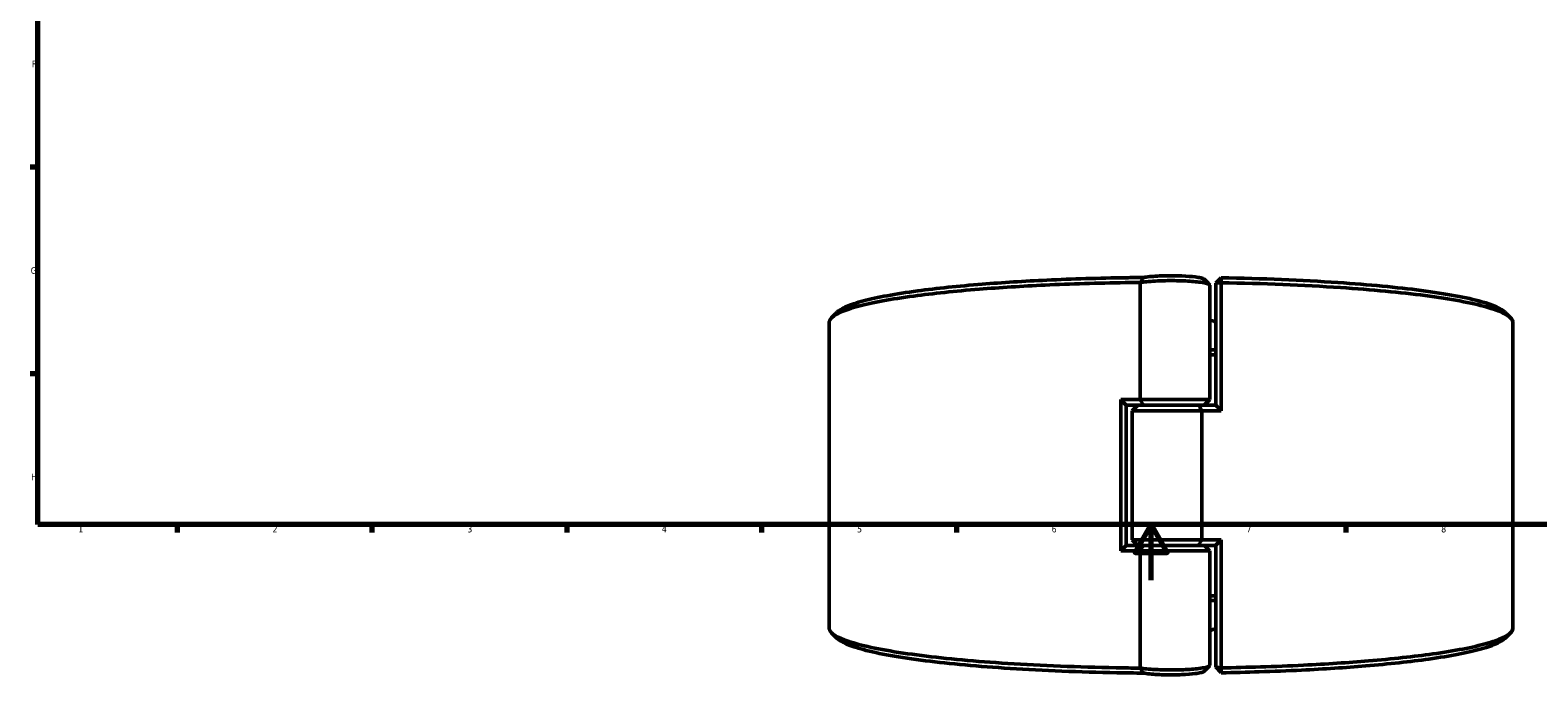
# Model space of a CAD drawing. Header units: millimetres. Extents: x 0 to 1062, y -443 to 985.
# Tile 2 of 21: x 17 to 560, y -34 to 198. Entities that reach past the tile are written whole.
import ezdxf

# ---------------------------------------------------------------- set-up
doc = ezdxf.new("R2010")
doc.units = ezdxf.units.MM
doc.layers.add('Border (ANSI)', color=7, linetype='Continuous', lineweight=70)
doc.layers.add('Visible (ANSI)', color=7, linetype='Continuous', lineweight=50)
doc.styles.add('Note Text (ANSI)', font='tahoma.ttf')

# ---------------------------------------------------------------- blocks, each defined once
blk = doc.blocks.new('Borders Default Border')
at = {"layer": 'Border (ANSI)'}
for p, q in [((20, 148.5), (17.2, 148.5)), ((20, 74.25), (17.2, 74.25)), ((70.08, 20), (70.08, 17.2)), ((140.17, 20), (140.17, 17.2)), ((210.25, 20), (210.25, 17.2)), ((280.33, 20), (280.33, 17.2)), ((350.42, 20), (350.42, 17.2)), ((490.58, 20), (490.58, 17.2))]:
    blk.add_line(p, q, dxfattribs=at)
at = {"layer": 'Border (ANSI)', "flags": 128}
for points in [[(20, 20), (20, 574), (821, 574), (821, 20), (20, 20)], [(420.5, 0), (420.5, 20), (414.73, 10), (426.27, 10), (420.5, 20)]]:
    blk.add_lwpolyline(points, dxfattribs=at)
at = {"layer": 'Border (ANSI)', "color": 5, "true_color": 0x0000ff, "char_height": 2.4, "attachment_point": 7, "style": 'Note Text (ANSI)'}
for s, insert in [('F', (17.78, 184.43)), ('G', (17.4, 110.13)), ('H', (17.53, 35.93)), ('1', (34.5, 17.2)), ('2', (104.4, 17.2)), ('3', (174.46, 17.15)), ('4', (244.45, 17.2)), ('5', (314.67, 17.15)), ('6', (384.69, 17.15)), ('7', (454.8, 17.2)), ('8', (524.84, 17.15))]:
    blk.add_mtext(s, dxfattribs=dict(at, insert=insert))

msp = doc.modelspace()

# ---------------------------------------------------------------- linework, layer by layer
at = {"layer": 'Visible (ANSI)'}
for p, q in [((443.74, 106.79), (445.74, 108.77)), ((416.6, 107.09), (416.6, 64.94)), ((441.6, 64.94), (441.6, 106.08)), ((445.72, 107), (443.74, 106.79)), ((443.74, 106.79), (443.74, 62.92)), ((445.72, 60.94), (445.72, 107)), ((304.64, -17.19), (304.64, 92.67)), ((550.64, -17.19), (550.64, 92.67)), ((409.56, 64.94), (409.56, 10.54)), ((409.56, 64.94), (416.6, 64.94)), ((411.54, 62.96), (411.54, 12.52)), ((417.69, 62.94), (411.54, 62.94)), ((415.68, 62.94), (413.68, 60.94)), ((438.68, 60.94), (413.68, 60.94)), ((413.68, 14.54), (413.68, 60.94)), ((416.6, 64.94), (441.6, 64.94)), ((437.6, 62.94), (417.69, 62.94)), ((417.69, 62.94), (437.6, 62.94)), ((437.6, 62.94), (443.74, 62.94)), ((445.72, 60.94), (438.68, 60.94)), ((438.68, 14.54), (438.68, 60.94)), ((439.6, 62.94), (441.6, 64.94)), ((411.54, 12.54), (417.69, 12.54)), ((413.68, 14.54), (438.68, 14.54)), ((415.68, 12.54), (413.68, 14.54)), ((417.69, 12.54), (437.6, 12.54)), ((437.6, 12.54), (417.69, 12.54)), ((443.74, 12.54), (437.6, 12.54)), ((438.68, 14.54), (445.72, 14.54)), ((439.6, 12.54), (441.6, 10.54)), ((443.74, 12.56), (443.74, -31.31)), ((445.72, -31.52), (445.72, 14.54)), ((416.6, 10.54), (409.56, 10.54)), ((441.6, 10.54), (416.6, 10.54)), ((416.6, 10.54), (416.6, -31.61)), ((441.6, -30.6), (441.6, 10.54)), ((443.74, -31.31), (445.72, -31.52)), ((445.74, -33.29), (443.74, -31.31))]:
    msp.add_line(p, q, dxfattribs=at)
for start, end in [(73.7398, 75.9492), (284.0508, 286.2602)]:
    msp.add_arc((427.64, 37.74), 57.5, start, end, dxfattribs=at)
for points, knots in [([(417.69, 108.88), (415.6, 108.86), (413.5, 108.83), (406.55, 108.72), (401.73, 108.61), (392.23, 108.32), (387.55, 108.14), (374.81, 107.54), (366.99, 107.05), (355.42, 106.13), (351.32, 105.75), (343.57, 104.95), (339.92, 104.51), (332.5, 103.52), (328.84, 102.94), (322.3, 101.73), (319.42, 101.1), (314.5, 99.79), (312.46, 99.11), (309.3, 97.74), (308.17, 97.05), (307.47, 96.35)], [-3.059259, -3.059259, -3.059259, -3.059259, -3.007067, -3.007067, -2.885328, -2.885328, -2.76359, -2.76359, -2.545383, -2.545383, -2.417026, -2.417026, -2.288669, -2.288669, -2.137661, -2.137661, -1.986653, -1.986653, -1.835645, -1.835645, -1.687907, -1.687907, -1.687907, -1.687907]), ([(417.69, 108.88), (417.51, 108.59), (417.33, 108.29), (416.97, 107.7), (416.79, 107.4), (416.61, 107.1)], [-0.2814856, -0.2814856, -0.2814856, -0.2814856, -0.1409525, -0.1409525, 0, 0, 0, 0]), ([(439.52, 108.26), (439.5, 108.28), (439.48, 108.3), (439.27, 108.45), (438.91, 108.59), (438.38, 108.72), (437.85, 108.85), (437.15, 108.96), (435.01, 109.23), (433.35, 109.36), (429.71, 109.5), (427.73, 109.52), (423.69, 109.45), (421.65, 109.34), (419.11, 109.09), (418.33, 108.99), (417.69, 108.88)], [1.687807, 1.687807, 1.687807, 1.687807, 1.725632, 1.725632, 2.026901, 2.026901, 2.026901, 2.328171, 2.328171, 2.810202, 2.810202, 3.294103, 3.294103, 3.836621, 3.836621, 4.124707, 4.124707, 4.124707, 4.124707]), ([(445.72, 107), (445.73, 107.3), (445.73, 107.59), (445.74, 108.18), (445.74, 108.47), (445.74, 108.77)], [-0.2675352, -0.2675352, -0.2675352, -0.2675352, -0.1337737, -0.1337737, 0, 0, 0, 0]), ([(547.81, 96.35), (546.5, 97.66), (543.63, 98.95), (534.09, 101.65), (526.73, 103.02), (509.04, 105.33), (498.89, 106.3), (474.77, 107.92), (460.47, 108.51), (445.74, 108.77)], [-1.453686, -1.453686, -1.453686, -1.453686, -1.175618, -1.175618, -0.838975, -0.838975, -0.519388, -0.519388, -0.150167, -0.150167, -0.150167, -0.150167]), ([(304.65, 92.67), (304.64, 93.23), (304.92, 93.79), (305.47, 94.35), (306.18, 95.07), (307.36, 95.79), (310.62, 97.19), (312.7, 97.88), (317.72, 99.21), (320.66, 99.86), (327.32, 101.08), (331.04, 101.67), (338.58, 102.68), (342.29, 103.12), (350.17, 103.94), (354.34, 104.32), (366.08, 105.26), (374.03, 105.75), (386.96, 106.36), (391.7, 106.54), (401.34, 106.84), (406.24, 106.95), (412.98, 107.06), (414.79, 107.08), (416.6, 107.1)], [1.568896, 1.568896, 1.568896, 1.568896, 1.684636, 1.684636, 1.684636, 1.835645, 1.835645, 1.986653, 1.986653, 2.137661, 2.137661, 2.288669, 2.288669, 2.417026, 2.417026, 2.545383, 2.545383, 2.76359, 2.76359, 2.885328, 2.885328, 3.007067, 3.007067, 3.05154, 3.05154, 3.05154, 3.05154]), ([(416.6, 107.09), (417.25, 107.19), (418, 107.28), (420.75, 107.55), (423.1, 107.68), (427.75, 107.76), (430.01, 107.74), (434.2, 107.57), (436.13, 107.42), (438.63, 107.11), (439.45, 106.98), (440.08, 106.83), (440.71, 106.68), (441.16, 106.53), (441.53, 106.27), (441.6, 106.18), (441.6, 106.08)], [-4.067213, -4.067213, -4.067213, -4.067213, -3.836621, -3.836621, -3.294103, -3.294103, -2.810202, -2.810202, -2.328171, -2.328171, -2.026901, -2.026901, -2.026901, -1.725632, -1.725632, -1.554056, -1.554056, -1.554056, -1.554056]), ([(445.72, 107), (460.76, 106.74), (475.38, 106.14), (499.96, 104.49), (510.27, 103.51), (528.26, 101.16), (535.75, 99.77), (545.86, 96.93), (548.91, 95.5), (550.09, 94.05), (550.46, 93.59), (550.64, 93.13), (550.64, 92.67)], [0.147813, 0.147813, 0.147813, 0.147813, 0.519388, 0.519388, 0.838975, 0.838975, 1.175618, 1.175618, 1.477652, 1.477652, 1.477652, 1.572696, 1.572696, 1.572696, 1.572696]), ([(443.74, 82.84), (443.66, 82.84), (443.57, 82.84), (442.86, 82.82), (442.23, 82.81), (441.6, 82.8)], [-0.15848495, -0.15848495, -0.15848495, -0.15848495, -0.15588104, -0.15588104, -0.13727533, -0.13727533, -0.13727533, -0.13727533]), ([(441.6, 81.04), (442.14, 81.05), (442.67, 81.06), (443.38, 81.07), (443.56, 81.07), (443.74, 81.08)], [0.13972974, 0.13972974, 0.13972974, 0.13972974, 0.15588104, 0.15588104, 0.16132586, 0.16132586, 0.16132586, 0.16132586]), ([(443.74, -5.6), (443.6, -5.59), (443.45, -5.59), (442.74, -5.58), (442.17, -5.57), (441.6, -5.56)], [-0.16132586, -0.16132586, -0.16132586, -0.16132586, -0.15688387, -0.15688387, -0.13972974, -0.13972974, -0.13972974, -0.13972974]), ([(441.6, -7.32), (442.26, -7.33), (442.92, -7.34), (443.64, -7.36), (443.69, -7.36), (443.74, -7.36)], [0.13727533, 0.13727533, 0.13727533, 0.13727533, 0.15688387, 0.15688387, 0.15848495, 0.15848495, 0.15848495, 0.15848495]), ([(416.6, -31.62), (413.68, -31.59), (410.76, -31.55), (394.26, -31.23), (381.03, -30.7), (357.42, -29.19), (346.93, -28.23), (328.54, -25.92), (320.81, -24.55), (310.19, -21.73), (306.9, -20.31), (305.47, -18.87), (304.92, -18.31), (304.64, -17.75), (304.64, -17.19)], [-3.05154, -3.05154, -3.05154, -3.05154, -2.97981, -2.97981, -2.642895, -2.642895, -2.323314, -2.323314, -1.986653, -1.986653, -1.684636, -1.684636, -1.684636, -1.568896, -1.568896, -1.568896, -1.568896]), ([(307.47, -20.87), (308.88, -22.28), (312.09, -23.66), (322.44, -26.42), (330.04, -27.77), (348.13, -30.05), (358.46, -30.99), (381.71, -32.48), (394.74, -33), (411.32, -33.32), (414.5, -33.37), (417.69, -33.4)], [1.687907, 1.687907, 1.687907, 1.687907, 1.986653, 1.986653, 2.323314, 2.323314, 2.642895, 2.642895, 2.97981, 2.97981, 3.059259, 3.059259, 3.059259, 3.059259]), ([(550.64, -17.19), (550.64, -17.65), (550.46, -18.11), (550.09, -18.57), (549.5, -19.29), (548.45, -20.01), (545.43, -21.43), (543.47, -22.12), (538.69, -23.46), (535.86, -24.11), (529.42, -25.36), (525.8, -25.95), (518.44, -26.98), (514.8, -27.43), (507.07, -28.27), (502.97, -28.66), (491.39, -29.63), (483.54, -30.14), (470.26, -30.8), (465.07, -31.01), (455.17, -31.32), (450.47, -31.44), (445.72, -31.52)], [-1.572696, -1.572696, -1.572696, -1.572696, -1.477652, -1.477652, -1.477652, -1.326635, -1.326635, -1.175618, -1.175618, -1.024601, -1.024601, -0.873584, -0.873584, -0.74522, -0.74522, -0.616855, -0.616855, -0.398636, -0.398636, -0.264953, -0.264953, -0.147813, -0.147813, -0.147813, -0.147813]), ([(445.74, -33.29), (450.32, -33.21), (454.86, -33.09), (464.53, -32.78), (469.64, -32.58), (482.72, -31.93), (490.45, -31.42), (501.86, -30.47), (505.89, -30.09), (513.5, -29.26), (517.08, -28.82), (524.31, -27.8), (527.87, -27.22), (534.2, -25.99), (536.97, -25.35), (541.66, -24.03), (543.58, -23.35), (546.29, -22.07), (547.21, -21.47), (547.81, -20.87)], [0.150167, 0.150167, 0.150167, 0.150167, 0.264953, 0.264953, 0.398636, 0.398636, 0.616855, 0.616855, 0.74522, 0.74522, 0.873584, 0.873584, 1.024601, 1.024601, 1.175618, 1.175618, 1.326635, 1.326635, 1.453686, 1.453686, 1.453686, 1.453686]), ([(441.6, -30.6), (441.6, -30.7), (441.53, -30.79), (441.16, -31.05), (440.71, -31.2), (440.08, -31.35), (439.45, -31.5), (438.63, -31.63), (436.13, -31.94), (434.2, -32.09), (430.01, -32.26), (427.75, -32.28), (423.1, -32.2), (420.75, -32.07), (418, -31.8), (417.25, -31.71), (416.6, -31.61)], [1.554056, 1.554056, 1.554056, 1.554056, 1.725632, 1.725632, 2.026901, 2.026901, 2.026901, 2.328171, 2.328171, 2.810202, 2.810202, 3.294103, 3.294103, 3.836621, 3.836621, 4.067213, 4.067213, 4.067213, 4.067213]), ([(416.61, -31.62), (416.79, -31.92), (416.96, -32.21), (417.32, -32.81), (417.51, -33.1), (417.69, -33.4)], [-0.2814947, -0.2814947, -0.2814947, -0.2814947, -0.141723, -0.141723, 0, 0, 0, 0]), ([(445.74, -33.29), (445.74, -32.99), (445.74, -32.7), (445.73, -32.11), (445.73, -31.82), (445.72, -31.52)], [-0.2675351, -0.2675351, -0.2675351, -0.2675351, -0.1337613, -0.1337613, 0, 0, 0, 0]), ([(417.69, -33.4), (418.33, -33.51), (419.11, -33.61), (421.65, -33.86), (423.69, -33.97), (427.73, -34.04), (429.71, -34.02), (433.35, -33.88), (435.01, -33.75), (437.15, -33.48), (437.85, -33.37), (438.38, -33.24), (438.91, -33.11), (439.27, -32.97), (439.48, -32.82), (439.5, -32.8), (439.52, -32.78)], [-4.124707, -4.124707, -4.124707, -4.124707, -3.836621, -3.836621, -3.294103, -3.294103, -2.810202, -2.810202, -2.328171, -2.328171, -2.026901, -2.026901, -2.026901, -1.725632, -1.725632, -1.687807, -1.687807, -1.687807, -1.687807])]:
    msp.add_open_spline(points, degree=3, knots=knots, dxfattribs=at)
for points in [[(416.61, 107.1), (416.61, 107.1), (416.61, 107.1), (416.6, 107.09)], [(416.61, 107.1), (416.61, 107.1), (416.61, 107.1), (416.6, 107.1)], [(439.52, 108.26), (440.18, 107.6), (440.84, 106.94), (441.51, 106.28)], [(305.49, 94.37), (306.15, 95.03), (306.81, 95.69), (307.47, 96.35)], [(547.81, 96.35), (548.48, 95.69), (549.14, 95.03), (549.8, 94.37)], [(411.54, 62.96), (410.88, 63.62), (410.22, 64.28), (409.56, 64.94)], [(416.6, 64.94), (416.95, 64.27), (417.32, 63.6), (417.69, 62.94)], [(437.6, 62.94), (437.97, 62.28), (438.33, 61.61), (438.68, 60.94)], [(443.74, 62.92), (444.4, 62.26), (445.06, 61.6), (445.72, 60.94)], [(411.54, 12.52), (410.88, 11.86), (410.22, 11.2), (409.56, 10.54)], [(417.69, 12.54), (417.32, 11.88), (416.95, 11.21), (416.6, 10.54)], [(437.6, 12.54), (437.97, 13.2), (438.33, 13.87), (438.68, 14.54)], [(445.72, 14.54), (445.06, 13.88), (444.4, 13.22), (443.74, 12.56)], [(307.47, -20.87), (306.81, -20.21), (306.15, -19.55), (305.49, -18.89)], [(549.8, -18.89), (549.14, -19.55), (548.48, -20.21), (547.81, -20.87)], [(416.6, -31.61), (416.61, -31.62), (416.61, -31.62), (416.61, -31.62)], [(416.6, -31.62), (416.61, -31.62), (416.61, -31.62), (416.61, -31.62)], [(441.51, -30.8), (440.84, -31.46), (440.18, -32.12), (439.52, -32.78)]]:
    msp.add_open_spline(points, degree=3, dxfattribs=at)

# ---------------------------------------------------------------- block references
msp.add_blockref('Borders Default Border', (0, 0))

doc.saveas('drawing.dxf')
